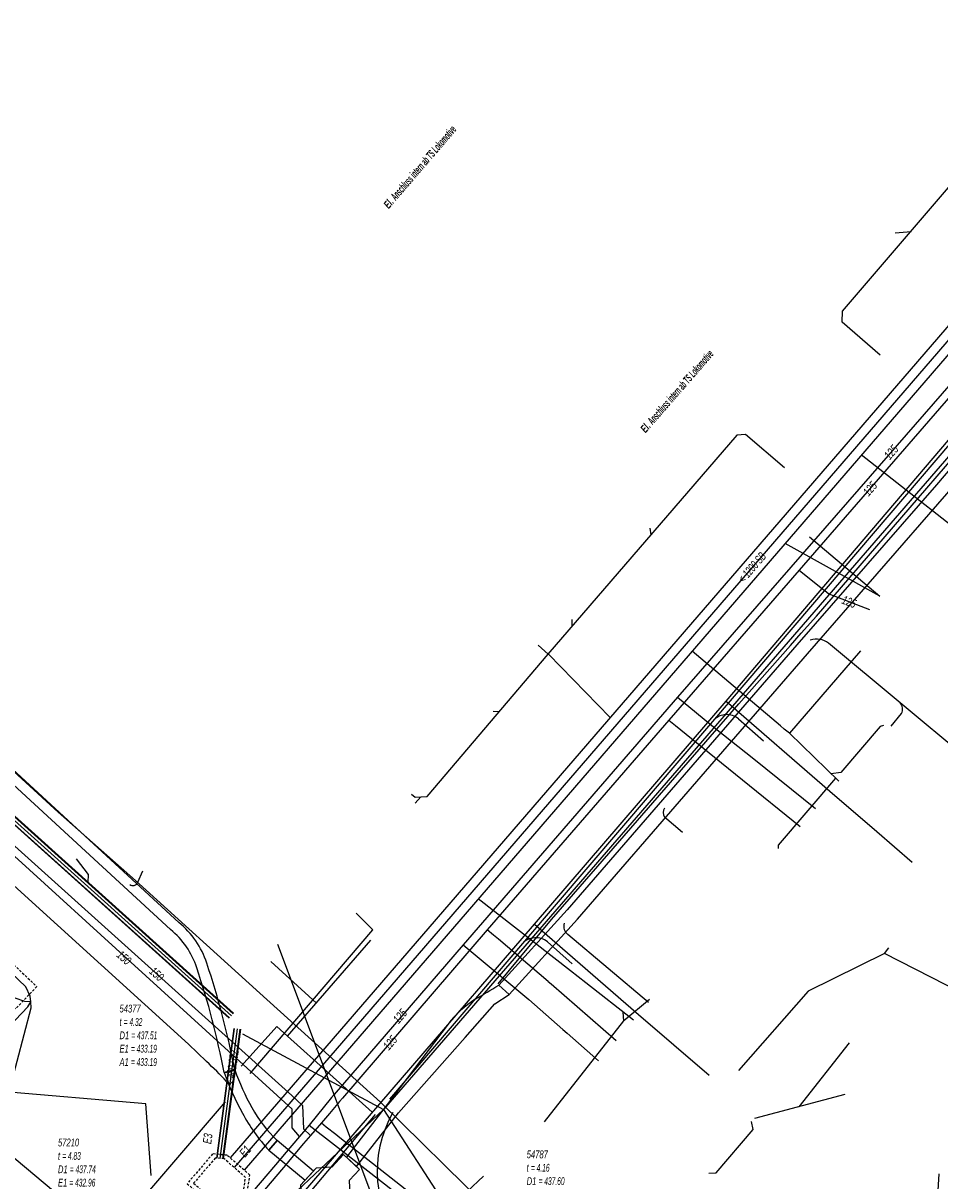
# Model space of a CAD drawing. Header units: metres. Extents: x 2695563 to 2696938, y 1260544 to 1262032.
# Tile 87 of 256: x 2696063 to 2696122, y 1261104 to 1261178. Entities that reach past the tile are written whole.
import ezdxf

# ---------------------------------------------------------------- set-up
doc = ezdxf.new("R2010")
doc.units = ezdxf.units.M
doc.linetypes.add('AUSGEZOGEN', pattern=[0])
doc.linetypes.add('STRICHLINIE2_S3', pattern=[0.25, 0.15, -0.1])
for name, color, linetype in [('AW_LK_ Haltung Text', 7, 'AUSGEZOGEN'), ('AW_LK_Andere Bauwerke Detaillinie', 24, 'AUSGEZOGEN'), ('AW_LK_Ein-Auslauftext', 24, 'AUSGEZOGEN'), ('AW_LK_Haltung', 24, 'AUSGEZOGEN'), ('AW_LK_Normschacht Text', 24, 'AUSGEZOGEN'), ('AW_LK_Schacht Detailpolygon', 24, 'AUSGEZOGEN'), ('AW_LK_Trasselinie', 24, 'AUSGEZOGEN'), ('EW_LK_Bauwerk_FL_Linie_Punkt', 1, 'AUSGEZOGEN'), ('EW_LK_Freitext_Text', 1, 'AUSGEZOGEN'), ('EW_LK_Trasseabs', 1, 'AUSGEZOGEN'), ('EW_LK_Trasserand', 1, 'AUSGEZOGEN'), ('FM_LK_SW_TRASSEKANTE', 94, 'AUSGEZOGEN'), ('GA_LK_Leitung', 32, 'AUSGEZOGEN'), ('GA_LK_Leitung_Text', 32, 'AUSGEZOGEN'), ('TV_LK_LEITUNG', 92, 'AUSGEZOGEN'), ('WA_LK_Leitung', 171, 'AUSGEZOGEN'), ('WA_LK_Leitung_Text', 171, 'AUSGEZOGEN')]:
    doc.layers.add(name, color=color, linetype=linetype)
doc.styles.add('ARIAL', font='arial.ttf')
doc.styles.add('ARIALNARROW', font='ARIALN.TTF')
pattern_1 = [(0, (2708005, 1273150), (6075, 6075), [6075, -6075]), (90, (2708005, 1273150), (-6075, 6075), [6075, -6075])]

# ---------------------------------------------------------------- blocks, each defined once
blk = doc.blocks.new('COMPLEXOBJECT_1699')
at = {"layer": 'EW_LK_Trasserand', "color": 1, "linetype": 'AUSGEZOGEN', "transparency": 33554687}
blk.add_lwpolyline([(6072.415, 11120.442), (6052.608, 11138.682), (6037.784, 11152.269), (6030.104, 11158.802), (6022.857, 11165.599), (6015.287, 11172.348), (6014.821, 11171.826), (6022.385, 11165.083), (6029.638, 11158.28), (6037.32, 11151.745), (6052.134, 11138.166), (6071.883, 11119.98)], dxfattribs=at)
for centre, radius, start, end in [((6068.62, 11115.932), 5.2, 17.78503, 51.12915), ((6068.914, 11116.108), 5.571, 17.84972, 51.06726), ((6025.272, 11101.325), 51.649, 10.72666, 18.62018), ((6025.535, 11101.338), 50.688, 10.71231, 18.61706), ((6074.42, 11115.646), 4.972, 280.66811, 288.75245)]:
    blk.add_arc(centre, radius, start, end, dxfattribs=at)
blk = doc.blocks.new('COMPLEXOBJECT_1700')
at = {"layer": 'EW_LK_Trasserand', "color": 1, "linetype": 'AUSGEZOGEN', "transparency": 33554687}
for p, q in [((6076.018, 11110.938), (6075.34, 11110.76)), ((6078.225, 11105.752), (6078.752, 11106.386))]:
    blk.add_line(p, q, dxfattribs=at)
for centre, radius, start, end in [((6092.548, 11116.915), 18.276, 199.68134, 208.67017), ((6092.851, 11117.096), 17.924, 200.09287, 208.64604), ((6087.134, 11113.93), 12.093, 208.56679, 222.54929), ((6084.877, 11112.792), 8.863, 208.94071, 226.28275)]:
    blk.add_arc(centre, radius, start, end, dxfattribs=at)
blk = doc.blocks.new('COMPLEXOBJECT_1791')
at = {"layer": 'EW_LK_Trasserand', "color": 1, "linetype": 'AUSGEZOGEN', "transparency": 33554687}
for points in [[(6083.876, 11104.697), (6086.569, 11108.158), (6090.865, 11113.02), (6092.784, 11115.196), (6093.705, 11115.799), (6093.039, 11116.403)], [(6089.769, 11113.881), (6085.855, 11108.704), (6083.221, 11105.303), (6083.876, 11104.697)]]:
    blk.add_lwpolyline(points, dxfattribs=at)
for centre, radius, start, end in [((6057.988, 11172.982), 66.556, 300.26109, 301.77795), ((6095.152, 11109.778), 6.768, 122.36145, 142.68302)]:
    blk.add_arc(centre, radius, start, end, dxfattribs=at)
blk = doc.blocks.new('COMPLEXOBJECT_1795')
at = {"layer": 'EW_LK_Trasserand', "color": 1, "linetype": 'AUSGEZOGEN', "transparency": 33554687}
for p, q in [((6030.776, 11191.674), (6024.94, 11186.709)), ((6025.416, 11186.195), (6031.26, 11191.166))]:
    blk.add_line(p, q, dxfattribs=at)
for points in [[(6081.886, 11229.975), (6079.622, 11231.74), (6075.727, 11235.307), (6073.25, 11237.165)], [(6071.42, 11236.867), (6068.785, 11233.641), (6067.554, 11232.114), (6066.222, 11230.344), (6064.883, 11228.503), (6063.441, 11226.806), (6051.744, 11213.931), (6042.44, 11204.864), (6040.369, 11202.717), (6037.784, 11199.133)], [(6073.068, 11236.427), (6075.279, 11234.767), (6079.17, 11231.206), (6081.534, 11229.361)], [(6038.326, 11198.687), (6040.907, 11202.267), (6042.936, 11204.37), (6052.248, 11213.445), (6063.967, 11226.344), (6065.433, 11228.069), (6066.784, 11229.928), (6068.106, 11231.684), (6069.329, 11233.199), (6071.794, 11236.219)], [(6095.192, 11225.593), (6092.202, 11226.487), (6089.892, 11226.791)], [(6089.714, 11226.109), (6092.056, 11225.801), (6094.966, 11224.929)], [(6099.563, 11223.173), (6100.018, 11223.705), (6099.598, 11223.938)], [(6022.054, 11183.82), (6020.153, 11181.714), (6013.209, 11175.873), (6013.72, 11175.395)], [(6013.72, 11175.395), (6020.647, 11181.216), (6022.562, 11183.338)]]:
    blk.add_lwpolyline(points, dxfattribs=at)
for centre, radius, start, end in [((6072.555, 11235.667), 1.652, 65.10072, 133.39718), ((6072.526, 11235.739), 0.876, 51.80896, 146.73624), ((6091.019, 11241.282), 14.535, 231.07123, 265.55317), ((6090.865, 11240.919), 14.855, 231.08441, 265.5545), ((6087.873, 11199.415), 27.182, 64.44599, 74.37923), ((6087.949, 11199.665), 26.221, 63.70929, 74.47817), ((6002.464, 11225.296), 43.955, 310.09986, 323.4713), ((6002.598, 11225.174), 44.476, 310.12447, 323.44873), ((6038.2, 11170.577), 20.883, 129.4188, 140.64073), ((6038.574, 11170.196), 20.715, 129.43638, 140.62381)]:
    blk.add_arc(centre, radius, start, end, dxfattribs=at)
blk = doc.blocks.new('COMPLEXOBJECT_1904')
at = {"layer": 'EW_LK_Trasseabs', "color": 1, "linetype": 'AUSGEZOGEN', "transparency": 33554687}
blk.add_lwpolyline([(6074.199, 11111.47), (6073.035, 11112.6), (6047.924, 11135.401), (6050.902, 11138.648)], dxfattribs=at)
blk.add_arc((6062.101, 11097.951), 18.142, 42.45122, 48.17496, dxfattribs=at)
blk = doc.blocks.new('COMPLEXOBJECT_1905')
at = {"layer": 'EW_LK_Trasseabs', "color": 1, "linetype": 'AUSGEZOGEN', "transparency": 33554687}
blk.add_line((6102.697, 11115.273), (6097.501, 11119.666), dxfattribs=at)
blk.add_arc((6097.861, 11120.19), 0.635, 161.88416, 235.50942, dxfattribs=at)
blk = doc.blocks.new('COMPLEXOBJECT_2193')
at = {"layer": 'EW_LK_Trasseabs', "color": 1, "linetype": 'AUSGEZOGEN', "transparency": 33554687}
blk.add_line((6074.1, 11094.962), (6057.458, 11108.873), dxfattribs=at)
blk.add_arc((6073.733, 11094.423), 0.652, 337.89205, 55.74765, dxfattribs=at)
blk = doc.blocks.new('COMPLEXOBJECT_2281')
at = {"layer": 'EW_LK_Trasseabs', "color": 1, "linetype": 'AUSGEZOGEN', "transparency": 33554687}
for p, q in [((6123.734, 11130.576), (6118.919, 11134.604)), ((6123.087, 11129.003), (6123.742, 11129.763))]:
    blk.add_line(p, q, dxfattribs=at)
blk.add_arc((6123.27, 11130.165), 0.62, 319.55984, 41.56772, dxfattribs=at)
blk = doc.blocks.new('COMPLEXOBJECT_2282')
at = {"layer": 'EW_LK_Trasseabs', "color": 1, "linetype": 'AUSGEZOGEN', "transparency": 33554687}
blk.add_line((6118.332, 11133.108), (6119.008, 11133.916), dxfattribs=at)
blk.add_arc((6118.456, 11134.194), 0.618, 333.2571, 41.48465, dxfattribs=at)
blk = doc.blocks.new('COMPLEXOBJECT_2283')
at = {"layer": 'EW_LK_Trasseabs', "color": 1, "linetype": 'AUSGEZOGEN', "transparency": 33554687}
blk.add_line((6118.919, 11134.604), (6114.3, 11138.442), dxfattribs=at)
blk.add_arc((6113.524, 11137.482), 1.235, 51.02529, 108.93098, dxfattribs=at)
blk = doc.blocks.new('COMPLEXOBJECT_2588')
at = {"layer": 'EW_LK_Trasseabs', "color": 1, "linetype": 'AUSGEZOGEN', "transparency": 33554687}
blk.add_line((6069.777, 11123.032), (6070.102, 11123.777), dxfattribs=at)
blk.add_arc((6069.45, 11123.179), 0.359, 236.17807, 335.79886, dxfattribs=at)
blk = doc.blocks.new('COMPLEXOBJECT_2597')
at = {"layer": 'EW_LK_Trasseabs', "color": 1, "linetype": 'AUSGEZOGEN', "transparency": 33554687}
blk.add_line((6104.883, 11126.243), (6103.724, 11127.241), dxfattribs=at)
blk.add_arc((6104.139, 11127.529), 0.505, 145.06805, 214.73335, dxfattribs=at)
blk = doc.blocks.new('COMPLEXOBJECT_2804')
at = {"layer": 'FM_LK_SW_TRASSEKANTE', "color": 94, "linetype": 'AUSGEZOGEN', "transparency": 33554687}
blk.add_line((6096.177, 11119.191), (6097.781, 11117.779), dxfattribs=at)
for centre, radius, start, end in [((6095.42, 11118.28), 1.181, 92.81536, 126.63808), ((6095.424, 11118.28), 1.182, 50.44892, 93.01896)]:
    blk.add_arc(centre, radius, start, end, dxfattribs=at)
blk = doc.blocks.new('COMPLEXOBJECT_2805')
at = {"layer": 'FM_LK_SW_TRASSEKANTE', "color": 94, "linetype": 'AUSGEZOGEN', "transparency": 33554687}
blk.add_line((6108.491, 11133.573), (6110.095, 11132.16), dxfattribs=at)
for centre, radius, start, end in [((6107.732, 11132.666), 1.177, 92.72376, 131.1265), ((6107.737, 11132.655), 1.188, 50.62739, 92.96733)]:
    blk.add_arc(centre, radius, start, end, dxfattribs=at)
blk = doc.blocks.new('COMPLEXOBJECT_2813')
at = {"layer": 'FM_LK_SW_TRASSEKANTE', "color": 94, "linetype": 'AUSGEZOGEN', "transparency": 33554687}
for p, q in [((6052.824, 11140.762), (6047.213, 11145.967)), ((6064.636, 11127.548), (6056.016, 11135.454))]:
    blk.add_line(p, q, dxfattribs=at)
for centre, radius, start, end in [((6048.015, 11135.938), 6.812, 30.78407, 45.0903), ((6048.043, 11135.946), 6.784, 16.4804, 30.84797), ((6060.224, 11139.661), 5.952, 197.51621, 211.25848), ((6060.178, 11139.633), 5.898, 211.2507, 225.11349)]:
    blk.add_arc(centre, radius, start, end, dxfattribs=at)

msp = doc.modelspace()

# ---------------------------------------------------------------- hatches: boundary and pattern name
at = {"layer": 'EW_LK_Bauwerk_FL_Linie_Punkt', "lineweight": 18, "transparency": 33554687}
h = msp.add_hatch(dxfattribs=at)
h.set_pattern_fill('MUSTER', color=1, scale=4050, style=0, pattern_type=2)
h.set_pattern_definition([(0, (2703955, 1269100), (4050, 4050), [4050, -4050]), (90, (2703955, 1269100), (-4050, 4050), [4050, -4050])])
h.paths.add_polyline_path([(2696080.748, 1261101.76), (2696081.775, 1261100.809), (2696082.414, 1261101.499), (2696083.43, 1261101.566), (2696084.426, 1261102.642), (2696084.387, 1261103.63), (2696085.036, 1261104.331), (2696084.009, 1261105.282), (2696083.255, 1261104.467), (2696082.248, 1261104.41), (2696081.233, 1261103.315), (2696081.292, 1261102.348)], flags=0)
at = {"layer": 'EW_LK_Trasserand', "lineweight": 18, "transparency": 33554687}
h = msp.add_hatch(dxfattribs=at)
h.set_pattern_fill('MUSTER', color=1, scale=6075, style=0, pattern_type=2)
h.set_pattern_definition(pattern_1)
h.paths.add_polyline_path([(2696094.675, 1261115.609), (2696099.087, 1261120.475), (2696113.912, 1261137.567), (2696122.898, 1261147.891), (2696131.058, 1261157.437), (2696133.4, 1261160.073), (2696138.308, 1261165.56), (2696143.283, 1261172.43), (2696142.554, 1261172.958), (2696137.606, 1261166.126), (2696132.728, 1261160.671), (2696130.38, 1261158.029), (2696122.216, 1261148.479), (2696113.232, 1261138.157), (2696098.413, 1261121.073), (2696094.009, 1261116.213)], flags=0)
h = msp.add_hatch(dxfattribs=at)
h.set_pattern_fill('MUSTER', color=1, scale=6075, style=0, pattern_type=2)
h.set_pattern_definition(pattern_1)
h.paths.add_polyline_path([(2696076.988, 1261110.748), (2696076.945, 1261110.973), (2696076.901, 1261111.199), (2696076.855, 1261111.424), (2696076.809, 1261111.649), (2696076.762, 1261111.873), (2696076.714, 1261112.098), (2696076.664, 1261112.322), (2696076.614, 1261112.546), (2696076.563, 1261112.769), (2696076.511, 1261112.993), (2696076.458, 1261113.216), (2696076.403, 1261113.439), (2696076.348, 1261113.662), (2696076.292, 1261113.885), (2696076.235, 1261114.107), (2696076.177, 1261114.329), (2696076.118, 1261114.551), (2696076.058, 1261114.772), (2696075.996, 1261114.994), (2696075.934, 1261115.215), (2696075.871, 1261115.435), (2696075.807, 1261115.656), (2696075.742, 1261115.876), (2696075.676, 1261116.096), (2696075.609, 1261116.315), (2696075.541, 1261116.534), (2696075.472, 1261116.753), (2696075.403, 1261116.972), (2696075.332, 1261117.19), (2696075.26, 1261117.408), (2696075.187, 1261117.626), (2696075.154, 1261117.725), (2696075.119, 1261117.823), (2696075.083, 1261117.921), (2696075.045, 1261118.018), (2696075.004, 1261118.114), (2696074.962, 1261118.209), (2696074.919, 1261118.304), (2696074.873, 1261118.397), (2696074.826, 1261118.49), (2696074.777, 1261118.582), (2696074.726, 1261118.673), (2696074.674, 1261118.763), (2696074.62, 1261118.852), (2696074.564, 1261118.94), (2696074.507, 1261119.027), (2696074.448, 1261119.113), (2696074.387, 1261119.198), (2696074.325, 1261119.282), (2696074.262, 1261119.364), (2696074.196, 1261119.445), (2696074.13, 1261119.526), (2696074.062, 1261119.604), (2696073.992, 1261119.682), (2696073.921, 1261119.758), (2696073.848, 1261119.833), (2696073.774, 1261119.906), (2696073.699, 1261119.978), (2696073.623, 1261120.049), (2696073.545, 1261120.118), (2696073.465, 1261120.186), (2696073.385, 1261120.252), (2696053.578, 1261138.492), (2696038.754, 1261152.079), (2696031.074, 1261158.612), (2696023.827, 1261165.409), (2696016.257, 1261172.158), (2696015.791, 1261171.636), (2696023.355, 1261164.893), (2696030.608, 1261158.09), (2696038.29, 1261151.555), (2696053.104, 1261137.976), (2696072.853, 1261119.79), (2696072.928, 1261119.728), (2696073.003, 1261119.665), (2696073.076, 1261119.6), (2696073.148, 1261119.534), (2696073.218, 1261119.466), (2696073.287, 1261119.398), (2696073.355, 1261119.328), (2696073.422, 1261119.256), (2696073.487, 1261119.184), (2696073.551, 1261119.11), (2696073.614, 1261119.035), (2696073.675, 1261118.959), (2696073.734, 1261118.882), (2696073.793, 1261118.803), (2696073.849, 1261118.724), (2696073.905, 1261118.643), (2696073.958, 1261118.562), (2696074.011, 1261118.479), (2696074.061, 1261118.396), (2696074.11, 1261118.311), (2696074.158, 1261118.226), (2696074.203, 1261118.14), (2696074.248, 1261118.053), (2696074.29, 1261117.965), (2696074.331, 1261117.876), (2696074.37, 1261117.787), (2696074.408, 1261117.697), (2696074.444, 1261117.606), (2696074.478, 1261117.515), (2696074.51, 1261117.423), (2696074.541, 1261117.33), (2696074.613, 1261117.116), (2696074.683, 1261116.902), (2696074.753, 1261116.687), (2696074.821, 1261116.472), (2696074.889, 1261116.257), (2696074.956, 1261116.042), (2696075.022, 1261115.826), (2696075.087, 1261115.61), (2696075.15, 1261115.393), (2696075.213, 1261115.177), (2696075.275, 1261114.96), (2696075.336, 1261114.743), (2696075.396, 1261114.525), (2696075.455, 1261114.308), (2696075.513, 1261114.09), (2696075.571, 1261113.871), (2696075.627, 1261113.653), (2696075.682, 1261113.434), (2696075.736, 1261113.215), (2696075.789, 1261112.996), (2696075.842, 1261112.776), (2696075.893, 1261112.557), (2696075.943, 1261112.337), (2696075.992, 1261112.117), (2696076.041, 1261111.896), (2696076.088, 1261111.676), (2696076.134, 1261111.455), (2696076.18, 1261111.234), (2696076.224, 1261111.013), (2696076.268, 1261110.792), (2696076.31, 1261110.57), (2696076.332, 1261110.574), (2696076.354, 1261110.579), (2696076.377, 1261110.583), (2696076.399, 1261110.588), (2696076.421, 1261110.592), (2696076.443, 1261110.597), (2696076.465, 1261110.602), (2696076.487, 1261110.607), (2696076.509, 1261110.612), (2696076.531, 1261110.617), (2696076.553, 1261110.622), (2696076.575, 1261110.628), (2696076.597, 1261110.633), (2696076.619, 1261110.639), (2696076.641, 1261110.644), (2696076.663, 1261110.65), (2696076.685, 1261110.656), (2696076.707, 1261110.662), (2696076.729, 1261110.668), (2696076.75, 1261110.674), (2696076.772, 1261110.68), (2696076.794, 1261110.686), (2696076.816, 1261110.693), (2696076.837, 1261110.699), (2696076.859, 1261110.706), (2696076.88, 1261110.713), (2696076.902, 1261110.72), (2696076.924, 1261110.727), (2696076.945, 1261110.734), (2696076.967, 1261110.741)], flags=0)
h = msp.add_hatch(dxfattribs=at)
h.set_pattern_fill('MUSTER', color=1, scale=6075, style=0, pattern_type=2)
h.set_pattern_definition(pattern_1)
h.paths.add_polyline_path([(2696084.846, 1261104.507), (2696087.539, 1261107.968), (2696091.835, 1261112.83), (2696093.754, 1261115.006), (2696094.675, 1261115.609), (2696094.009, 1261116.213), (2696093.961, 1261116.183), (2696093.912, 1261116.153), (2696093.864, 1261116.123), (2696093.816, 1261116.094), (2696093.767, 1261116.064), (2696093.719, 1261116.034), (2696093.67, 1261116.004), (2696093.622, 1261115.975), (2696093.573, 1261115.945), (2696093.525, 1261115.916), (2696093.476, 1261115.886), (2696093.427, 1261115.857), (2696093.379, 1261115.827), (2696093.33, 1261115.798), (2696093.281, 1261115.769), (2696093.233, 1261115.739), (2696093.184, 1261115.71), (2696093.135, 1261115.681), (2696093.086, 1261115.652), (2696093.038, 1261115.623), (2696092.989, 1261115.594), (2696092.94, 1261115.564), (2696092.891, 1261115.535), (2696092.842, 1261115.507), (2696092.793, 1261115.478), (2696092.744, 1261115.449), (2696092.695, 1261115.42), (2696092.646, 1261115.391), (2696092.597, 1261115.362), (2696092.548, 1261115.334), (2696092.499, 1261115.305), (2696092.434, 1261115.263), (2696092.369, 1261115.221), (2696092.305, 1261115.177), (2696092.241, 1261115.133), (2696092.178, 1261115.089), (2696092.115, 1261115.043), (2696092.053, 1261114.997), (2696091.992, 1261114.95), (2696091.931, 1261114.902), (2696091.87, 1261114.854), (2696091.81, 1261114.805), (2696091.751, 1261114.755), (2696091.692, 1261114.705), (2696091.634, 1261114.654), (2696091.576, 1261114.602), (2696091.519, 1261114.55), (2696091.462, 1261114.497), (2696091.406, 1261114.443), (2696091.351, 1261114.389), (2696091.297, 1261114.334), (2696091.243, 1261114.279), (2696091.189, 1261114.223), (2696091.137, 1261114.166), (2696091.085, 1261114.108), (2696091.033, 1261114.051), (2696090.982, 1261113.992), (2696090.932, 1261113.933), (2696090.883, 1261113.873), (2696090.834, 1261113.813), (2696090.786, 1261113.752), (2696090.739, 1261113.691), (2696086.825, 1261108.514), (2696084.191, 1261105.113)], flags=0)
h = msp.add_hatch(dxfattribs=at)
h.set_pattern_fill('MUSTER', color=1, scale=6075, style=0, pattern_type=2)
h.set_pattern_definition(pattern_1)
h.paths.add_polyline_path([(2696079.722, 1261106.196), (2696079.66, 1261106.256), (2696079.598, 1261106.317), (2696079.537, 1261106.378), (2696079.477, 1261106.44), (2696079.417, 1261106.503), (2696079.357, 1261106.566), (2696079.299, 1261106.629), (2696079.241, 1261106.693), (2696079.183, 1261106.758), (2696079.127, 1261106.824), (2696079.071, 1261106.89), (2696079.015, 1261106.956), (2696078.96, 1261107.023), (2696078.906, 1261107.09), (2696078.853, 1261107.158), (2696078.8, 1261107.227), (2696078.748, 1261107.296), (2696078.696, 1261107.366), (2696078.646, 1261107.436), (2696078.595, 1261107.506), (2696078.546, 1261107.577), (2696078.497, 1261107.649), (2696078.449, 1261107.721), (2696078.402, 1261107.793), (2696078.355, 1261107.866), (2696078.31, 1261107.94), (2696078.264, 1261108.013), (2696078.22, 1261108.088), (2696078.176, 1261108.162), (2696078.133, 1261108.237), (2696078.091, 1261108.313), (2696078.05, 1261108.389), (2696078.009, 1261108.465), (2696077.969, 1261108.541), (2696077.928, 1261108.618), (2696077.889, 1261108.694), (2696077.849, 1261108.771), (2696077.81, 1261108.848), (2696077.772, 1261108.925), (2696077.733, 1261109.003), (2696077.696, 1261109.08), (2696077.658, 1261109.158), (2696077.621, 1261109.236), (2696077.584, 1261109.314), (2696077.548, 1261109.392), (2696077.512, 1261109.471), (2696077.476, 1261109.549), (2696077.441, 1261109.628), (2696077.406, 1261109.707), (2696077.372, 1261109.786), (2696077.338, 1261109.865), (2696077.304, 1261109.945), (2696077.271, 1261110.024), (2696077.238, 1261110.104), (2696077.205, 1261110.184), (2696077.173, 1261110.264), (2696077.141, 1261110.345), (2696077.11, 1261110.425), (2696077.079, 1261110.505), (2696077.048, 1261110.586), (2696077.018, 1261110.667), (2696076.988, 1261110.748), (2696076.31, 1261110.57), (2696076.341, 1261110.483), (2696076.373, 1261110.396), (2696076.405, 1261110.309), (2696076.438, 1261110.223), (2696076.471, 1261110.137), (2696076.505, 1261110.05), (2696076.539, 1261109.964), (2696076.573, 1261109.879), (2696076.608, 1261109.793), (2696076.643, 1261109.707), (2696076.679, 1261109.622), (2696076.715, 1261109.537), (2696076.752, 1261109.452), (2696076.789, 1261109.367), (2696076.826, 1261109.283), (2696076.864, 1261109.198), (2696076.903, 1261109.114), (2696076.941, 1261109.03), (2696076.98, 1261108.946), (2696077.02, 1261108.863), (2696077.06, 1261108.779), (2696077.1, 1261108.696), (2696077.141, 1261108.613), (2696077.183, 1261108.53), (2696077.224, 1261108.448), (2696077.266, 1261108.366), (2696077.309, 1261108.283), (2696077.352, 1261108.201), (2696077.395, 1261108.12), (2696077.439, 1261108.038), (2696077.483, 1261107.957), (2696077.529, 1261107.874), (2696077.575, 1261107.79), (2696077.623, 1261107.708), (2696077.67, 1261107.625), (2696077.719, 1261107.544), (2696077.768, 1261107.462), (2696077.818, 1261107.381), (2696077.868, 1261107.3), (2696077.919, 1261107.22), (2696077.971, 1261107.14), (2696078.023, 1261107.06), (2696078.076, 1261106.981), (2696078.129, 1261106.902), (2696078.183, 1261106.824), (2696078.238, 1261106.746), (2696078.294, 1261106.669), (2696078.35, 1261106.592), (2696078.406, 1261106.515), (2696078.463, 1261106.439), (2696078.521, 1261106.363), (2696078.579, 1261106.288), (2696078.638, 1261106.213), (2696078.698, 1261106.139), (2696078.758, 1261106.065), (2696078.819, 1261105.992), (2696078.88, 1261105.919), (2696078.942, 1261105.847), (2696079.004, 1261105.775), (2696079.067, 1261105.703), (2696079.131, 1261105.632), (2696079.195, 1261105.562)], flags=0)
h = msp.add_hatch(dxfattribs=at)
h.set_pattern_fill('MUSTER', color=1, scale=6075, style=0, pattern_type=2)
h.set_pattern_definition(pattern_1)
h.paths.add_polyline_path([(2696079.195, 1261105.562), (2696081.522, 1261103.626), (2696082.061, 1261104.209), (2696079.722, 1261106.196)], flags=0)

# ---------------------------------------------------------------- linework, layer by layer
at = {"layer": 'AW_LK_Andere Bauwerke Detaillinie', "color": 24, "linetype": 'STRICHLINIE2_S3', "transparency": 33554687}
msp.add_lwpolyline([(2696061.116, 1261119.06), (2696064.24, 1261116.121), (2696062.863, 1261114.681), (2696059.748, 1261117.613), (2696061.116, 1261119.06)], dxfattribs=at)
at = {"layer": 'AW_LK_Haltung', "color": 24, "linetype": 'AUSGEZOGEN', "transparency": 33554687}
for p, q in [((2696137.783, 1261174.975), (2696076.959, 1261104.445)), ((2696119.564, 1261164.715), (2696120.586, 1261164.814)), ((2696123.164, 1261145.842), (2696117.38, 1261150.398)), ((2696103.755, 1261145.667), (2696103.803, 1261145.243)), ((2696114.034, 1261145.113), (2696118.58, 1261141.301)), ((2696118.58, 1261141.301), (2696112.463, 1261144.696)), ((2696098.725, 1261139.778), (2696098.73, 1261139.358)), ((2696096.551, 1261138.132), (2696097.2, 1261137.561)), ((2696097.223, 1261137.556), (2696101.188, 1261133.459)), ((2696112.162, 1261132.931), (2696106.473, 1261137.75)), ((2696117.324, 1261137.778), (2696112.755, 1261132.457)), ((2696093.653, 1261133.876), (2696094.04, 1261133.848)), ((2696115.929, 1261129.356), (2696112.755, 1261132.457)), ((2696088.622, 1261127.947), (2696088.995, 1261128.363)), ((2696098.628, 1261117.137), (2696092.691, 1261121.768)), ((2696103.721, 1261115.294), (2696102.079, 1261113.917)), ((2696116.604, 1261112.495), (2696113.347, 1261108.369)), ((2696071.27, 1261108.548), (2696061.044, 1261109.419)), ((2696116.312, 1261109.152), (2696110.492, 1261107.615)), ((2696071.601, 1261103.933), (2696071.27, 1261108.548)), ((2696093.025, 1261103.887), (2696090.435, 1261101.481)), ((2696122.385, 1261104.045), (2696122.102, 1261099.712))]:
    msp.add_line(p, q, dxfattribs=at)
at = {"layer": 'AW_LK_Haltung', "linetype": 'AUSGEZOGEN', "transparency": 33554687}
for p, q in [((2696041.251, 1261145.891), (2696076.629, 1261114.071)), ((2696041.264, 1261145.906), (2696076.642, 1261114.086)), ((2696041.278, 1261145.921), (2696076.656, 1261114.101)), ((2696041.518, 1261146.189), (2696076.896, 1261114.369)), ((2696041.532, 1261146.204), (2696076.91, 1261114.384)), ((2696041.545, 1261146.219), (2696076.923, 1261114.399)), ((2696076.925, 1261113.425), (2696075.808, 1261105.064)), ((2696076.945, 1261113.422), (2696075.828, 1261105.061)), ((2696076.965, 1261113.42), (2696075.848, 1261105.059)), ((2696077.321, 1261113.372), (2696076.204, 1261105.011)), ((2696077.341, 1261113.37), (2696076.224, 1261105.009)), ((2696077.361, 1261113.367), (2696076.244, 1261105.006))]:
    msp.add_line(p, q, dxfattribs=at)
at = {"layer": 'AW_LK_Haltung', "color": 255, "transparency": 33554687}
for p, q in [((2696041.398, 1261146.055), (2696076.776, 1261114.235)), ((2696077.143, 1261113.396), (2696076.026, 1261105.035))]:
    msp.add_line(p, q, dxfattribs=at)
at = {"layer": 'AW_LK_Haltung', "color": 24, "linetype": 'AUSGEZOGEN', "transparency": 33554687}
for points in [[(2696118.592, 1261156.842), (2696116.145, 1261158.953), (2696116.178, 1261159.68), (2696136.308, 1261183.184)], [(2696112.431, 1261149.572), (2696109.911, 1261151.722), (2696109.353, 1261151.679), (2696097.18, 1261137.548)], [(2696088.394, 1261128.531), (2696088.623, 1261128.34), (2696089.399, 1261128.378), (2696097.202, 1261137.558)], [(2696112.755, 1261132.457), (2696112.406, 1261132.723), (2696112.162, 1261132.931)], [(2696118.801, 1261132.949), (2696118.59, 1261132.891), (2696116.054, 1261129.932), (2696115.429, 1261129.845)], [(2696112.037, 1261125.012), (2696112.046, 1261125.243), (2696115.728, 1261129.552)], [(2696066.762, 1261124.347), (2696067.546, 1261123.341), (2696067.529, 1261122.82)], [(2696063.845, 1261115.128), (2696063.796, 1261115.506), (2696063.53, 1261116.107), (2696061.147, 1261118.358), (2696060.539, 1261118.581), (2696060.151, 1261118.654)], [(2696063.845, 1261115.128), (2696063.453, 1261115.154), (2696062.844, 1261115.376), (2696060.45, 1261117.631), (2696060.2, 1261118.223), (2696060.151, 1261118.654)], [(2696102.703, 1261113.955), (2696099.622, 1261116.354), (2696098.628, 1261117.137)], [(2696046.041, 1261095.103), (2696048.719, 1261094.78), (2696054.467, 1261101.271), (2696056.257, 1261102.265), (2696062.518, 1261109.596), (2696063.874, 1261114.749), (2696063.845, 1261115.128)], [(2696062.047, 1261113.122), (2696063.663, 1261114.808), (2696063.845, 1261115.128)], [(2696096.958, 1261107.406), (2696102.079, 1261113.917), (2696102.023, 1261114.463)], [(2696107.562, 1261104.086), (2696108.028, 1261104.1), (2696110.413, 1261106.899), (2696110.31, 1261107.418)]]:
    msp.add_lwpolyline(points, dxfattribs=at)
at = {"layer": 'AW_LK_Schacht Detailpolygon', "color": 24, "linetype": 'STRICHLINIE2_S3', "transparency": 33554687}
for points in [[(2696075.569, 1261105.329), (2696073.925, 1261103.406), (2696075.842, 1261101.729), (2696077.733, 1261102.381), (2696077.965, 1261103.964), (2696076.505, 1261105.241), (2696075.569, 1261105.329)], [(2696075.735, 1261105.062), (2696074.345, 1261103.437), (2696075.952, 1261102.032), (2696077.508, 1261102.568), (2696077.689, 1261103.807), (2696076.316, 1261105.008), (2696075.735, 1261105.062)]]:
    msp.add_lwpolyline(points, close=True, dxfattribs=at)
at = {"layer": 'AW_LK_Trasselinie', "color": 24, "linetype": 'AUSGEZOGEN', "transparency": 33554687}
for p, q in [((2696137.131, 1261175.138), (2696076.704, 1261105.068)), ((2696138.043, 1261174.358), (2696077.607, 1261104.278))]:
    msp.add_line(p, q, dxfattribs=at)
at = {"layer": 'EW_LK_Bauwerk_FL_Linie_Punkt', "color": 1, "linetype": 'AUSGEZOGEN', "transparency": 33554687}
msp.add_line((2696083.943, 1261107.711), (2696079.762, 1261118.831), dxfattribs=at)
msp.add_lwpolyline([(2696080.748, 1261101.76), (2696081.775, 1261100.809), (2696082.414, 1261101.499), (2696083.43, 1261101.566), (2696084.426, 1261102.642), (2696084.387, 1261103.63), (2696085.036, 1261104.331), (2696084.009, 1261105.282), (2696083.255, 1261104.467), (2696082.248, 1261104.41), (2696081.233, 1261103.315), (2696081.292, 1261102.348), (2696080.748, 1261101.76)], close=True, dxfattribs=at)
at = {"layer": 'EW_LK_Trasseabs', "color": 1, "linetype": 'AUSGEZOGEN', "transparency": 33554687}
for p, q in [((2696082.257, 1261115.056), (2696079.31, 1261117.738)), ((2696079.708, 1261113.545), (2696077.401, 1261110.987)), ((2696080.402, 1261112.92), (2696079.708, 1261113.545)), ((2696087.824, 1261097.389), (2696083.943, 1261107.711))]:
    msp.add_line(p, q, dxfattribs=at)
for points in [[(2696093.969, 1261116.29), (2696097.42, 1261120.444), (2696109.488, 1261134.34), (2696112.817, 1261138.103), (2696113.493, 1261138.905), (2696114.481, 1261140.012), (2696124.427, 1261151.523), (2696133.78, 1261162.233)], [(2696077.987, 1261110.507), (2696085.885, 1261119.77), (2696084.817, 1261120.859)], [(2696085.86, 1261108.028), (2696080.402, 1261112.92), (2696085.775, 1261119.104)], [(2696038.482, 1261064.306), (2696039.144, 1261065.119), (2696046.268, 1261073.512), (2696076.4, 1261108.683)]]:
    msp.add_lwpolyline(points, dxfattribs=at)
msp.add_arc((2696093.708, 1261104.209), 7.536, 149.84264, 220.21172, dxfattribs=at)
at = {"layer": 'EW_LK_Trasserand', "color": 1, "linetype": 'AUSGEZOGEN', "transparency": 33554687}
for points in [[(2696094.675, 1261115.609), (2696099.087, 1261120.475), (2696113.912, 1261137.567), (2696122.898, 1261147.891), (2696131.058, 1261157.437), (2696133.4, 1261160.073), (2696138.308, 1261165.56), (2696143.283, 1261172.43), (2696142.554, 1261172.958), (2696137.606, 1261166.126), (2696132.728, 1261160.671), (2696130.38, 1261158.029), (2696122.216, 1261148.479), (2696113.232, 1261138.157), (2696098.413, 1261121.073), (2696094.009, 1261116.213), (2696094.675, 1261115.609)], [(2696079.195, 1261105.562), (2696081.522, 1261103.626), (2696082.061, 1261104.209), (2696079.722, 1261106.196), (2696079.195, 1261105.562)]]:
    msp.add_lwpolyline(points, close=True, dxfattribs=at)
at = {"layer": 'FM_LK_SW_TRASSEKANTE', "color": 94, "linetype": 'AUSGEZOGEN', "transparency": 33554687}
for p, q in [((2696096.311, 1261120.137), (2696108.665, 1261134.514)), ((2696095.685, 1261119.038), (2696107.928, 1261133.362)), ((2696077.429, 1261098.203), (2696096.311, 1261120.137)), ((2696086.992, 1261108.866), (2696095.685, 1261119.038)), ((2696086.395, 1261108.663), (2696093.207, 1261101.968)), ((2696077.721, 1261097.953), (2696086.074, 1261107.876))]:
    msp.add_line(p, q, dxfattribs=at)
for points in [[(2696107.928, 1261133.362), (2696128.397, 1261157.311), (2696131.09, 1261160.459)], [(2696108.665, 1261134.514), (2696125.97, 1261154.837), (2696129.808, 1261159.344)], [(2696108.665, 1261134.514), (2696115.36, 1261128.724), (2696118.388, 1261126.111), (2696120.659, 1261124.151)], [(2696086.394, 1261108.663), (2696078.61, 1261115.694), (2696070.595, 1261122.967), (2696065.606, 1261127.358)], [(2696096.311, 1261120.137), (2696103.011, 1261114.32), (2696107.566, 1261110.414)]]:
    msp.add_lwpolyline(points, dxfattribs=at)
at = {"layer": 'GA_LK_Leitung', "color": 32, "linetype": 'AUSGEZOGEN', "transparency": 33554687}
for p, q in [((2696105.54, 1261134.77), (2696107.989, 1261132.769)), ((2696091.72, 1261118.81), (2696095.947, 1261115.28)), ((2696098.428, 1261113.104), (2696100.45, 1261111.33)), ((2696083.225, 1261108.96), (2696081.8, 1261107.19)), ((2696081.8, 1261107.19), (2696081.176, 1261106.457))]:
    msp.add_line(p, q, dxfattribs=at)
for points in [[(2696081.176, 1261106.457), (2696080.689, 1261107.001), (2696080.694, 1261108.217), (2696061.805, 1261125.415), (2696018.169, 1261164.986), (2696010.006, 1261172.252), (2695997.867, 1261183.362), (2695982.445, 1261197.423), (2695964.456, 1261213.821), (2695956.362, 1261221.045)], [(2696139.258, 1261173.792), (2696138.147, 1261172.491), (2696133.554, 1261167.114), (2696126.07, 1261158.35), (2696117.95, 1261149.024), (2696105.54, 1261134.77), (2696091.72, 1261118.81), (2696083.401, 1261109.164), (2696083.225, 1261108.96)], [(2696107.989, 1261132.769), (2696110.45, 1261130.798), (2696114.432, 1261127.608)], [(2696095.947, 1261115.28), (2696098.149, 1261113.349), (2696098.428, 1261113.104)], [(2696081.8, 1261107.19), (2696083.431, 1261105.916), (2696111.483, 1261084.004), (2696121, 1261076.524), (2696138.702, 1261062.394), (2696146.574, 1261056.129), (2696157.519, 1261047.591), (2696170.329, 1261037.394), (2696170.767, 1261037.069), (2696183.378, 1261027.181), (2696185.973, 1261025.18), (2696192.165, 1261020.274)], [(2696081.176, 1261106.457), (2696080.178, 1261105.284), (2696079.99, 1261105.064), (2696044.92, 1261063.877)]]:
    msp.add_lwpolyline(points, dxfattribs=at)
at = {"layer": 'TV_LK_LEITUNG', "color": 92, "linetype": 'AUSGEZOGEN', "transparency": 33554687}
for p, q in [((2696148.048, 1261179.288), (2696086.586, 1261108.185)), ((2696118.864, 1261118.26), (2696119.146, 1261118.624)), ((2696077.492, 1261113.082), (2696086.586, 1261108.185)), ((2696086.586, 1261108.185), (2696076.24, 1261098.47)), ((2696086.586, 1261108.185), (2696091.103, 1261101.225))]:
    msp.add_line(p, q, dxfattribs=at)
for points in [[(2696118.864, 1261118.26), (2696113.95, 1261115.825), (2696109.455, 1261110.703)], [(2696135.906, 1261107.021), (2696126.829, 1261114.179), (2696118.864, 1261118.26)]]:
    msp.add_lwpolyline(points, dxfattribs=at)
at = {"layer": 'WA_LK_Leitung', "color": 7, "linetype": 'AUSGEZOGEN', "transparency": 33554687}
msp.add_line((2696082.582, 1261107.343), (2696081.88, 1261106.521), dxfattribs=at)
for points in [[(2695959.036, 1261219.228), (2695964.81, 1261214.185), (2695973.931, 1261205.961), (2695982.461, 1261198.202), (2695998.596, 1261183.41), (2696006.902, 1261175.862), (2696010.228, 1261172.844), (2696014.028, 1261169.419), (2696018.102, 1261165.859), (2696030.919, 1261154.31), (2696038.418, 1261147.252), (2696054.052, 1261133.056), (2696062.604, 1261125.366), (2696080.662, 1261109.093), (2696081.368, 1261108.457), (2696081.419, 1261106.949), (2696081.88, 1261106.521)], [(2696140.044, 1261173.819), (2696138.738, 1261172.292), (2696135.77, 1261168.82), (2696123.13, 1261154.21), (2696113.369, 1261142.959), (2696104.98, 1261133.29), (2696093.26, 1261119.78), (2696083.934, 1261108.918), (2696083.755, 1261108.709), (2696083.097, 1261107.942), (2696082.582, 1261107.343)], [(2696113.369, 1261142.959), (2696114.91, 1261141.74), (2696115.02, 1261141.653)], [(2696115.02, 1261141.653), (2696115.287, 1261141.442), (2696117.901, 1261140.427)], [(2696104.98, 1261133.29), (2696105.399, 1261132.951), (2696107.913, 1261130.911), (2696109.72, 1261129.445), (2696113.429, 1261126.437)], [(2696097.2, 1261116.45), (2696093.987, 1261119.166), (2696093.679, 1261119.426), (2696093.26, 1261119.78)], [(2696097.2, 1261116.45), (2696097.388, 1261116.286), (2696101.573, 1261112.632)], [(2696082.582, 1261107.343), (2696082.896, 1261107.072), (2696083.499, 1261106.598), (2696083.766, 1261106.389), (2696088.874, 1261102.378), (2696111.453, 1261084.71), (2696120.172, 1261077.858), (2696132.735, 1261067.963), (2696140.913, 1261061.427)], [(2696081.88, 1261106.521), (2696081.433, 1261105.995), (2696080.54, 1261104.943), (2696080.365, 1261104.738), (2696060.29, 1261081.11), (2696045.502, 1261063.737), (2696045.34, 1261063.547)]]:
    msp.add_lwpolyline(points, dxfattribs=at)

# ---------------------------------------------------------------- block references
at = {"layer": 'EW_LK_Trasseabs', "color": 1, "linetype": 'AUSGEZOGEN', "lineweight": -3, "transparency": 33554687}
for name in ['COMPLEXOBJECT_1904', 'COMPLEXOBJECT_2283', 'COMPLEXOBJECT_2282', 'COMPLEXOBJECT_2281', 'COMPLEXOBJECT_2597', 'COMPLEXOBJECT_2588', 'COMPLEXOBJECT_1905', 'COMPLEXOBJECT_2193']:
    msp.add_blockref(name, (2690000.97, 1249999.81), dxfattribs=at)
at = {"layer": 'EW_LK_Trasserand', "color": 1, "linetype": 'AUSGEZOGEN', "lineweight": -3, "transparency": 33554687}
for name in ['COMPLEXOBJECT_1795', 'COMPLEXOBJECT_1699', 'COMPLEXOBJECT_1791', 'COMPLEXOBJECT_1700']:
    msp.add_blockref(name, (2690000.97, 1249999.81), dxfattribs=at)
at = {"layer": 'FM_LK_SW_TRASSEKANTE', "color": 94, "linetype": 'AUSGEZOGEN', "lineweight": -3, "transparency": 33554687}
for name in ['COMPLEXOBJECT_2813', 'COMPLEXOBJECT_2805', 'COMPLEXOBJECT_2804']:
    msp.add_blockref(name, (2690000.97, 1249999.81), dxfattribs=at)

# ---------------------------------------------------------------- texts
at = {"layer": 'AW_LK_ Haltung Text', "color": 24, "transparency": 33554687, "char_height": 0.55705, "attachment_point": 5, "style": 'ARIAL'}
for s, insert, width, rotation in [('\\A1;{\\fArial|i1|b0;\\H0.557054;\\W0.700000;\\C24;< \\W0.490000;1200 SB}\\P', (2696110.332, 1261143.135), 2.76013, 49.2264), ('\\A1;{\\fArial|i1|b0;\\H0.557054;\\W0.700000;\\C24;< \\W0.490000;400 STZ}\\P', (2696076.825, 1261110.906), 2.75543, 81.9252)]:
    msp.add_mtext(s, dxfattribs=dict(at, insert=insert, width=width, rotation=rotation))
at = {"layer": 'AW_LK_Ein-Auslauftext', "color": 24, "transparency": 33554687, "char_height": 0.55705, "attachment_point": 7, "style": 'ARIAL'}
for s, insert, width, rotation in [('\\A1;{\\fArial|i1|b0;\\H0.557054;\\W0.700000;\\C24;E3}\\P', (2696075.483, 1261105.945), 0.86376, 82.3932), ('\\A1;{\\fArial|i1|b0;\\H0.557054;\\W0.700000;\\C24;E1}\\P', (2696077.658, 1261105.07), 0.85544, 49.2264)]:
    msp.add_mtext(s, dxfattribs=dict(at, insert=insert, width=width, rotation=rotation))
at = {"layer": 'AW_LK_Normschacht Text', "color": 24, "transparency": 33554687, "char_height": 0.50641, "attachment_point": 1, "line_spacing_factor": 1.024096, "style": 'ARIAL'}
for s, insert, width in [('\\A1;{\\fArial|i1|b0;\\H0.506413;\\W0.693591;\\C24;54377}\\P{\\fArial|i1|b0;\\H0.505000;\\W0.693591;\\C24;t \\W0.485514;= 4.32}\\P{\\fArial|i1|b0;\\H0.505000;\\W0.693591;\\C24;D1 \\W0.485514;= 437.51}\\P{\\fArial|i1|b0;\\H0.505000;\\W0.693591;\\C24;E1 \\W0.485514;= 433.19}\\P{\\fArial|i1|b0;\\H0.505000;\\W0.693591;\\C24;A1 \\W0.485514;= 433.19}\\P', (2696069.564, 1261114.954), 2.83434), ('\\A1;{\\fArial|i1|b0;\\H0.506413;\\W0.693818;\\C24;57210}\\P{\\fArial|i1|b0;\\H0.505000;\\W0.693818;\\C24;t \\W0.485673;= 4.83}\\P{\\fArial|i1|b0;\\H0.505000;\\W0.693818;\\C24;D1 \\W0.485673;= 437.74}\\P{\\fArial|i1|b0;\\H0.505000;\\W0.693818;\\C24;E1 \\W0.485673;= 432.96}\\P{\\fArial|i1|b0;\\H0.505000;\\W0.693818;\\C24;E2 \\W0.485673;= 433.24}\\P{\\fArial|i1|b0;\\H0.505000;\\W0.693818;\\C24;E3 \\W0.485673;= 433.03}\\P{\\fArial|i1|b0;\\H0.505000;\\W0.693818;\\C24;A1 \\W0.485673;= 432.91}\\P', (2696065.599, 1261106.318), 2.83184), ('\\A1;{\\fArial|i1|b0;\\H0.506413;\\W0.695182;\\C24;54787}\\P{\\fArial|i1|b0;\\H0.505000;\\W0.695182;\\C24;t \\W0.486627;= 4.16}\\P{\\fArial|i1|b0;\\H0.505000;\\W0.695182;\\C24;D1 \\W0.486627;= 437.60}\\P{\\fArial|i1|b0;\\H0.505000;\\W0.695182;\\C24;E1 \\W0.486627;= 433.49}\\P{\\fArial|i1|b0;\\H0.505000;\\W0.695182;\\C24;A1 \\W0.486627;= 433.44}\\P', (2696095.81, 1261105.552), 2.84084)]:
    msp.add_mtext(s, dxfattribs=dict(at, insert=insert, width=width))
at = {"layer": 'EW_LK_Freitext_Text', "color": 1, "transparency": 33554687, "char_height": 0.5075, "width": 7.71095, "attachment_point": 5, "style": 'ARIALNARROW'}
for insert, rotation in [((2696088.929, 1261168.964), 49.3614), ((2696105.497, 1261154.499), 49.0149)]:
    msp.add_mtext('\\A1;{\\fArial Narrow|i1|b1;\\H0.507500;\\W0.700000;\\C1;El. \\W0.490000;Anschluss intern ab TS Lokomotive}\\P', dxfattribs=dict(at, insert=insert, rotation=rotation))
at = {"layer": 'GA_LK_Leitung_Text', "color": 32, "transparency": 33554687, "char_height": 0.55825, "width": 1.10806, "attachment_point": 5, "style": 'ARIAL'}
for s, insert, rotation in [('\\A1;{\\fArial|i1|b0;\\H0.558250;\\W0.700000;\\C32;125}\\P', (2696119.306, 1261150.572), 48.9555), ('\\A1;{\\fArial|i1|b0;\\H0.558250;\\W0.700000;\\C32;150}\\P', (2696069.857, 1261117.983), 317.6829), ('\\A1;{\\fArial|i1|b0;\\H0.558250;\\W0.700000;\\C32;125}\\P', (2696087.644, 1261114.209), 49.293)]:
    msp.add_mtext(s, dxfattribs=dict(at, insert=insert, rotation=rotation))
at = {"layer": 'WA_LK_Leitung_Text', "color": 7, "transparency": 33554687, "char_height": 0.55426, "width": 1.10014, "attachment_point": 5, "style": 'ARIAL'}
for s, insert, rotation in [('\\A1;{\\fArial|i1|b0;\\H0.554263;\\W0.700000;\\C7;125}\\P', (2696117.942, 1261148.221), 49.1148), ('\\A1;{\\fArial|i1|b0;\\H0.554263;\\W0.700000;\\C7;125}\\P', (2696116.592, 1261140.929), 338.7933), ('\\A1;{\\fArial|i1|b0;\\H0.554263;\\W0.700000;\\C7;150}\\P', (2696071.963, 1261116.925), 317.9763), ('\\A1;{\\fArial|i1|b0;\\H0.554263;\\W0.700000;\\C7;125}\\P', (2696087.011, 1261112.493), 49.1949)]:
    msp.add_mtext(s, dxfattribs=dict(at, insert=insert, rotation=rotation))

doc.saveas('drawing.dxf')
